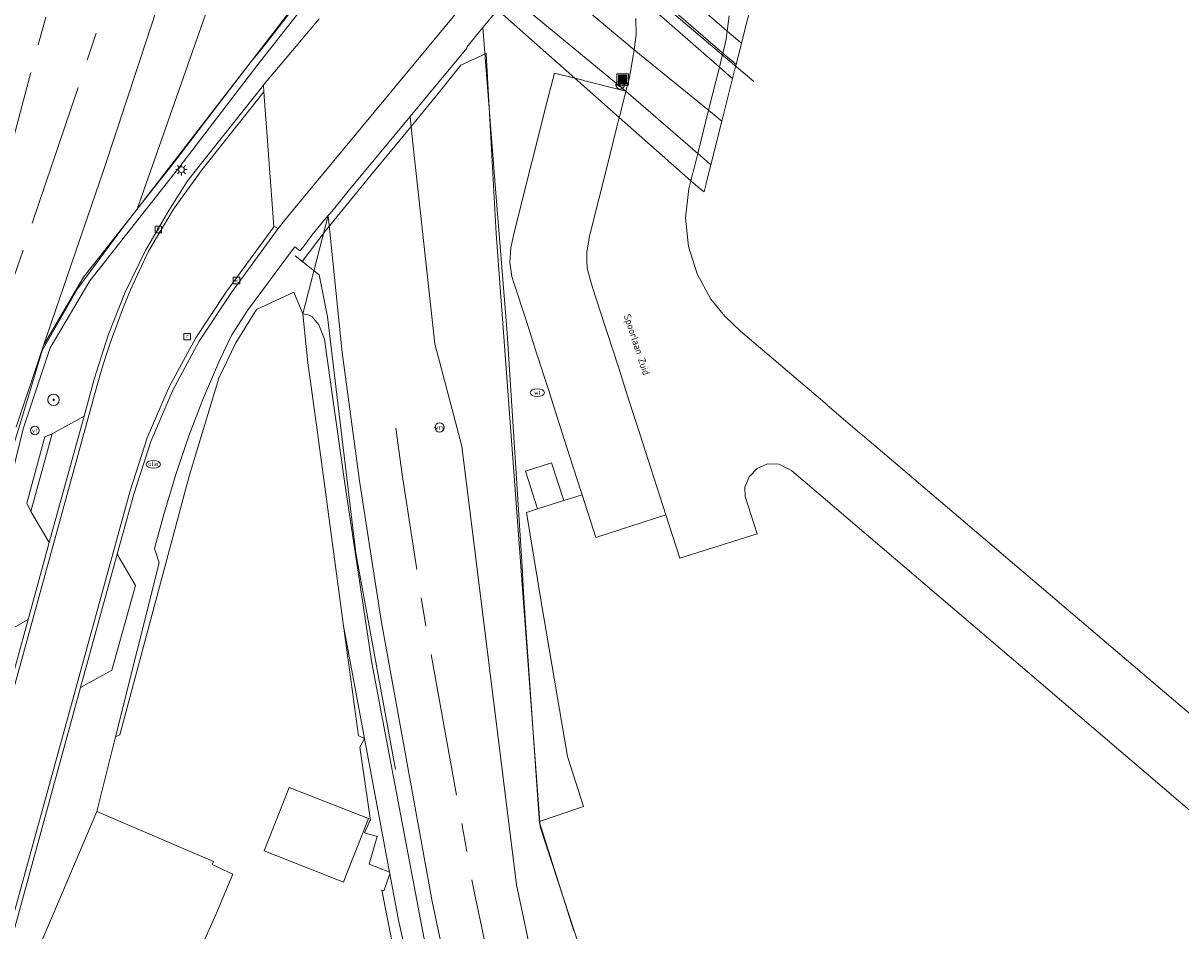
# Model space of a CAD drawing. Header units: metres. Extents: x 196496 to 197479, y 355250 to 356324.
# Tile 31 of 119: x 197281 to 197361, y 355483 to 355546. Entities that reach past the tile are written whole.
import ezdxf
from ezdxf.enums import TextEntityAlignment as Align

# ---------------------------------------------------------------- set-up
doc = ezdxf.new("R2010")
doc.units = ezdxf.units.M
doc.linetypes.add('AM-AS', pattern=[16, 10, -2, 2, -2])
doc.layers.get('0').update_dxf_attribs({"lineweight": 9})
for name, color, linetype, lineweight in [('B-WE-AM-AS_SPOOR-G', 251, 'AM-AS', 9), ('B-WE-GR-BEPLANTING_CULTUUR_HEESTERS-GV', 251, 'Continuous', 9), ('B-WE-GR-BOOM-S', 251, 'Continuous', 9), ('B-WE-GR-GRAS-GV', 251, 'Continuous', 9), ('B-WE-GR-STRUIK-GV', 251, 'Continuous', 9), ('B-WE-GW-TALUD_KRUIN-G', 251, 'Continuous', 9), ('B-WE-IE-MEUBILAIR_WATERWEGMEUBILAIR-S', 251, 'Continuous', 9), ('B-WE-IE-MEUBILAIR_WEGMEUBILAIR-S', 251, 'Continuous', 9), ('B-WE-IE-TERREINAFSCHEIDING_KUNSTMATIG_HEKWERK-G', 251, 'IE-TERREINAFSCHEIDING-KUNSTMATIG', 9), ('B-WE-IE-TERREINAFSCHEIDING_KUNSTMATIG_MUUR-G', 251, 'IE-TERREINAFSCHEIDING-KUNSTMATIG-DICHT', 9), ('B-WE-KL-BRANDSTOF_PUT-S', 251, 'Continuous', 9), ('B-WE-KL-ET_LS_OV_LICHTMAST-S', 251, 'Continuous', 9), ('B-WE-KL-WATER-S', 251, 'Continuous', 9), ('B-WE-KW-KUNSTWERK-GV', 251, 'Continuous', 9), ('B-WE-OG-BEBOUWING_STRAATNAAM-T35', 130, 'Continuous', 9), ('B-WE-OG-TERREIN_ERF-GV', 251, 'Continuous', 9), ('B-WE-RI-GWA_KOLK-S', 251, 'Continuous', 9), ('B-WE-RI-GWA_RIOOLPUT-S', 251, 'Continuous', 9), ('B-WE-VH-GOOT-G', 251, 'Continuous', 9), ('B-WE-VH-ONVERHARD-GV', 251, 'Continuous', 9), ('B-WE-VH-VERHARDING_ASFALT-GV', 251, 'Continuous', 9), ('B-WE-VH-VERHARDING_BETONSTRAATSTEEN-GV', 251, 'Continuous', 9), ('B-WE-VH-VERHARDING_GESLOTEN-GV', 251, 'Continuous', 9), ('B-WE-VH-VERHARDING_HALFVERHARDING-GV', 251, 'Continuous', 9), ('B-WE-VH-VERHARDING_OPEN-GV', 251, 'Continuous', 9), ('B-WE-VH-VERHARDING_STRAATBAKSTEEN-GV', 251, 'Continuous', 9), ('B-WE-VH-VERHARDING_TEGEL-GV', 251, 'Continuous', 9), ('B-WE-VW-VRI-S', 251, 'Continuous', 9)]:
    doc.layers.add(name, color=color, linetype=linetype, lineweight=lineweight)
doc.styles.add('NLCS-ISO', font='NLCS-ISO.ttf')
doc.styles.add('NLCS-ISO-ANNOTATIEF-T35', font='NLCS-ISO.ttf', dxfattribs={"height": 3.5})
doc.linetypes.add('IE-TERREINAFSCHEIDING-KUNSTMATIG', pattern='A,4,[82,NLCS.SHX,S=0.75,R=90,X=0,Y=0],4,-2', length=10)
doc.linetypes.add('IE-TERREINAFSCHEIDING-KUNSTMATIG-DICHT', pattern='A,8,-1,[82,NLCS.SHX,S=0.75,R=90,X=0,Y=0],-1', length=10)

# ---------------------------------------------------------------- blocks, each defined once
blk = doc.blocks.new('SIE-WEG_AFVALBAK-SO')
at = {"linetype": 'ByBlock', "lineweight": 18}
h = blk.add_hatch(color=0, dxfattribs=at)
h.dxf.hatch_style = 1
h.paths.add_polyline_path([(-1.5, -1.5), (1.5, -1.5), (1.5, 1.5), (-1.5, 1.5)])
at = {"color": 0, "linetype": 'ByBlock', "lineweight": 18}
for points in [[(-2, -2), (2, -2), (2, 2), (-2, 2)], [(-1.5, -1.5), (1.5, -1.5), (1.5, 1.5), (-1.5, 1.5)]]:
    blk.add_lwpolyline(points, close=True, dxfattribs=at)
blk = doc.blocks.new('SIE-WATER_VERKLIKKER_TRANSPORTLEIDING-SO')
at = {"color": 0, "linetype": 'ByBlock', "lineweight": 18}
blk.add_circle((0, 0), 1.5, dxfattribs=at)
at = {"color": 0, "linetype": 'ByBlock', "lineweight": 18, "style": 'NLCS-ISO'}
blk.add_text('vt', height=1.5, dxfattribs=at).set_placement((0, 0), align=Align.MIDDLE_CENTER)
blk = doc.blocks.new('SKL-VRI_PAAL-SO')
at = {"lineweight": 18}
blk.add_circle((0, 0), 1.59, dxfattribs=at)
at = {"lineweight": 18, "style": 'NLCS-ISO'}
blk.add_text('vri', height=1.8, dxfattribs=at).set_placement((-0.06, 0.08), align=Align.MIDDLE_CENTER)
blk = doc.blocks.new('SKL-ET_OV_LICHTMAST-SO')
at = {"color": 0, "linetype": 'ByBlock', "lineweight": 18}
for points in [[(-1.25, 0), (-2, 0)], [(-1.41, 1.41), (-0.88, 0.88)], [(0, 2), (0, 1.25)], [(0.88, 0.88), (1.41, 1.41)], [(2, 0), (1.25, 0)], [(-1.41, -1.41), (-0.88, -0.88)], [(0, -1.25), (0, -2)], [(0.88, -0.88), (1.41, -1.41)]]:
    blk.add_lwpolyline(points, dxfattribs=at)
blk.add_circle((0, 0), 1, dxfattribs=at)
blk = doc.blocks.new('SIE-WEG_PAAL_VERKEERSBORD-SO')
at = {"color": 0, "linetype": 'ByBlock', "lineweight": 18}
blk.add_circle((0, 0), 1.5, dxfattribs=at)
at = {"color": 0, "linetype": 'ByBlock', "lineweight": 18, "style": 'NLCS-ISO'}
blk.add_text('vb', height=1.5, dxfattribs=at).set_placement((0, 0.13), align=Align.MIDDLE_CENTER)
blk = doc.blocks.new('SRI-KOLK-SO')
at = {"color": 0, "linetype": 'ByBlock', "lineweight": 18}
blk.add_lwpolyline([(-1.125, -1.125), (1.125, -1.125), (1.125, 1.125), (-1.125, 1.125)], close=True, dxfattribs=at)
at = {"color": 0, "linetype": 'ByBlock', "lineweight": 18, "style": 'NLCS-ISO'}
blk.add_text('k', height=1.5, dxfattribs=at).set_placement((0, 0), align=Align.MIDDLE_CENTER)
blk = doc.blocks.new('SKL-BENZINEPUT_OLIEPUT-SO')
at = {"color": 0, "linetype": 'ByBlock', "lineweight": 18}
blk.add_ellipse((0, 0), major_axis=(2.5, 0), ratio=0.54, dxfattribs=at)
at = {"color": 0, "linetype": 'ByBlock', "lineweight": 18, "style": 'NLCS-ISO'}
blk.add_text('olie', height=1.5, dxfattribs=at).set_placement((0, 0.16), align=Align.MIDDLE_CENTER)
blk = doc.blocks.new('SRI-PUT_INSPECTIEPUT_RIOOLPUT-SO')
at = {"color": 0, "linetype": 'ByBlock', "lineweight": 18}
blk.add_lwpolyline([(-1.12, -1.12), (1.12, -1.12), (1.12, 1.12), (-1.12, 1.12)], close=True, dxfattribs=at)
at = {"color": 0, "linetype": 'ByBlock', "lineweight": 18, "style": 'NLCS-ISO'}
blk.add_text('r', height=1.5, dxfattribs=at).set_placement((0, 0.28), align=Align.MIDDLE_CENTER)
blk = doc.blocks.new('SKL-WATER_WATERLEIDINGPUT-SO')
at = {"color": 0, "linetype": 'ByBlock', "lineweight": 18}
blk.add_ellipse((0, 0), major_axis=(2.5, 0), ratio=0.54, dxfattribs=at)
at = {"color": 0, "linetype": 'ByBlock', "lineweight": 18, "style": 'NLCS-ISO'}
blk.add_text('wl', height=1.5, dxfattribs=at).set_placement((0, 0), align=Align.MIDDLE_CENTER)
blk = doc.blocks.new('SGR-BOOM_01-SO')
at = {"linetype": 'ByBlock', "lineweight": 18}
h = blk.add_hatch(color=0, dxfattribs=at)
h.dxf.hatch_style = 1
edge = h.paths.add_edge_path()
edge.add_arc((0, 0), 0.25, 0, 360)
at = {"color": 0, "linetype": 'ByBlock', "lineweight": 18}
for radius in [2, 0.25]:
    blk.add_circle((0, 0), radius, dxfattribs=at)

msp = doc.modelspace()

# ---------------------------------------------------------------- linework, layer by layer
at = {"layer": 'B-WE-AM-AS_SPOOR-G', "flags": 128}
for points in [[(197274.351, 355517.627), (197287.969, 355568.633)], [(197276.027, 355517.071), (197284.654, 355542.559), (197288.591, 355554.585), (197291.151, 355562.856), (197291.86, 355565.36)], [(197306.55, 355517.907), (197306.994, 355514.665), (197308.501, 355504.964), (197312.044, 355485.413), (197315.456, 355469.353), (197320.14, 355449.469), (197324.023, 355435.179), (197327.37, 355424.051), (197328.983, 355419.159), (197335.749, 355399.633), (197340.316, 355387.843), (197344.644, 355377.418), (197352.617, 355359.833), (197356.383, 355351.947), (197362.313, 355340.42), (197369.178, 355327.938), (197375.186, 355317.543), (197381.586, 355307.125), (197386.159, 355300.067), (197392.789, 355290.288), (197400.531, 355279.29), (197403.863, 355274.751), (197413.122, 355262.728), (197423.797, 355249.808)]]:
    msp.add_lwpolyline(points, dxfattribs=at)
at = {"layer": 'B-WE-GR-BEPLANTING_CULTUUR_HEESTERS-GV', "flags": 128}
for points in [[(197317.614, 355551.872), (197312.635, 355545.881), (197313.505, 355534.896), (197314.302, 355524.838), (197314.326, 355524.541), (197315.372, 355508.207), (197315.487, 355506.418), (197315.601, 355504.639), (197316.598, 355490.316), (197316.61, 355490.278), (197316.6, 355490.425), (197319.675, 355491.473), (197318.545, 355494.956), (197316.711, 355505.769), (197315.682, 355512.016), (197316.451, 355512.26), (197315.619, 355514.907), (197317.432, 355515.473), (197318.291, 355512.844), (197319.576, 355513.252), (197319.489, 355513.521), (197318.742, 355515.839), (197317.954, 355518.285), (197317.189, 355520.661), (197316.413, 355523.07), (197315.605, 355525.58), (197314.828, 355527.993), (197314.667, 355528.492), (197314.521, 355529.474), (197314.601, 355530.492), (197314.795, 355531.482), (197315.14, 355532.846), (197315.761, 355535.305), (197316.379, 355537.751), (197317, 355540.207), (197317.631, 355542.705), (197319.062, 355542.342), (197319.625, 355542.199), (197319.671, 355542.187), (197322.632, 355541.436), (197322.875, 355542.404), (197323.143, 355543.918), (197323.199, 355544.335), (197323.343, 355545.4), (197323.328, 355546.518)], [(197279.74, 355514.713), (197280.523, 355517.843), (197282.408, 355523.521), (197285.167, 355528.192), (197288.874, 355532.885), (197291.401, 355536.089), (197296.846, 355543.201), (197301.316, 355548.914), (197301.029, 355549.36), (197297.169, 355544.381), (197296.449, 355543.505), (197291.008, 355536.399), (197288.533, 355533.261), (197288.481, 355533.195), (197284.736, 355528.445), (197281.933, 355523.678), (197280.038, 355517.964)], [(197301.316, 355548.914), (197296.846, 355543.201), (197291.401, 355536.089), (197288.874, 355532.885), (197285.167, 355528.192), (197282.408, 355523.521), (197280.523, 355517.843), (197279.74, 355514.713)], [(197278.62, 355503.281), (197280.857, 355504.533), (197282.337, 355509.909), (197281.054, 355512.087), (197280.765, 355512.665), (197282.029, 355517.283), (197282.548, 355517.505), (197284.768, 355518.737), (197285.48, 355521.324), (197286.451, 355524.4), (197287.651, 355527.404), (197289.072, 355530.31), (197290.701, 355533.094), (197291.971, 355535.134), (197292.446, 355535.74), (197297.317, 355541.852), (197297.315, 355541.895), (197297.82, 355542.484), (197298.465, 355543.254), (197301.208, 355546.503)]]:
    msp.add_lwpolyline(points, dxfattribs=at)
at = {"layer": 'B-WE-GR-GRAS-GV', "flags": 128}
for points in [[(197301.029, 355549.36), (197301.042, 355549.376), (197300.88, 355551.859), (197300.744, 355557.873), (197294.909, 355562.775), (197293.504, 355558.209), (197291.614, 355552.498), (197291.947, 355552.014), (197293.792, 355557.732), (197296.898, 355556.742), (197294.532, 355548.837), (197294.024, 355548.998), (197288.481, 355533.195), (197288.533, 355533.261), (197291.008, 355536.399), (197296.449, 355543.505), (197297.169, 355544.381)], [(197300.046, 355525.882), (197300.433, 355525.815), (197300.701, 355525.68), (197301.168, 355525.123), (197301.565, 355524.127), (197301.746, 355522.927), (197302.982, 355514.031), (197304.873, 355501.515), (197309.627, 355476.457), (197311.094, 355475.388), (197309.1, 355484.836), (197305.542, 355504.466), (197304.025, 355514.231), (197302.8, 355523.185), (197301.822, 355532.749)]]:
    msp.add_lwpolyline(points, close=True, dxfattribs=at)
msp.add_lwpolyline([(197318.994, 355482.775), (197316.61, 355490.278), (197316.598, 355490.316), (197315.601, 355504.639), (197315.487, 355506.418), (197315.372, 355508.207), (197314.326, 355524.541), (197314.302, 355524.838), (197313.505, 355534.896), (197312.635, 355545.881), (197311.509, 355544.526), (197311.533, 355544.477), (197307.547, 355539.661), (197307.722, 355538.022), (197309.271, 355523.791), (197311.178, 355516.65), (197314.988, 355485.99), (197316.956, 355476.664)], dxfattribs=at)
at = {"layer": 'B-WE-GR-STRUIK-GV', "flags": 128}
msp.add_lwpolyline([(197309.627, 355476.457), (197304.873, 355501.515), (197302.982, 355514.031), (197301.746, 355522.927), (197301.565, 355524.127), (197301.168, 355525.123), (197300.701, 355525.68), (197300.433, 355525.815), (197300.046, 355525.882), (197300.4, 355522.475), (197301.001, 355518.12), (197301.753, 355512.591), (197302.839, 355504.614), (197302.909, 355504.083), (197304.371, 355496.229), (197306.121, 355486.878), (197306.141, 355486.769), (197306.748, 355483.527), (197308.464, 355475.756)], dxfattribs=at)
at = {"layer": 'B-WE-GW-TALUD_KRUIN-G', "flags": 128}
msp.add_lwpolyline([(197317.728, 355442.092), (197312.986, 355460.291), (197311.916, 355464.966), (197309.627, 355476.457), (197304.873, 355501.515), (197302.982, 355514.031), (197301.746, 355522.927), (197301.565, 355524.127), (197301.168, 355525.123), (197300.701, 355525.68), (197300.433, 355525.815), (197300.046, 355525.882)], dxfattribs=at)
at = {"layer": 'B-WE-IE-TERREINAFSCHEIDING_KUNSTMATIG_HEKWERK-G', "ltscale": 0.2, "flags": 128}
for points in [[(197248.569, 355401.303), (197250.944, 355409.919), (197253.547, 355419.557), (197256.839, 355431.663), (197259.431, 355441.31), (197262.001, 355450.953), (197263.932, 355458.19), (197265.863, 355465.438), (197267.171, 355470.241), (197269.815, 355479.92), (197272.451, 355489.583), (197274.395, 355496.839), (197277.014, 355506.468), (197277.669, 355508.907), (197279.655, 355516.109), (197280.392, 355518.499), (197281.841, 355523.32), (197284.321, 355527.637), (197287.276, 355531.64), (197296.449, 355543.505), (197299.483, 355547.432), (197300.981, 355549.356), (197300.911, 355551.927), (197305.999, 355558.047), (197307.529, 355556.879), (197311.477, 355562.427), (197312.195, 355564.605), (197313.382, 355569.485), (197314.285, 355574.517), (197314.989, 355579.283)], [(197312.857, 355544.076), (197311.092, 355543.25), (197309.522, 355541.288), (197307.618, 355538.977), (197304.827, 355535.592), (197303.076, 355533.453), (197301.629, 355531.663), (197300.005, 355529.551)], [(197312.857, 355544.076), (197313.568, 355531.5), (197316.647, 355490.041), (197320.359, 355478.674), (197326.627, 355459.728), (197337.574, 355425.84), (197343.625, 355407.842), (197348.308, 355409.363)], [(197306.523, 355494.065), (197303.761, 355509.174), (197301.77, 355525.683), (197301.188, 355528.603), (197299.533, 355529.929)]]:
    msp.add_lwpolyline(points, dxfattribs=at)
at = {"layer": 'B-WE-IE-TERREINAFSCHEIDING_KUNSTMATIG_MUUR-G', "ltscale": 0.05, "flags": 128}
msp.add_lwpolyline([(197264.982, 355598.395), (197331.562, 355542.116)], dxfattribs=at)
at = {"layer": 'B-WE-KW-KUNSTWERK-GV', "flags": 128}
msp.add_lwpolyline([(197313.61, 355547.159), (197319.062, 355542.342), (197322.17, 355539.595), (197327.175, 355535.173), (197327.813, 355534.609), (197328.092, 355534.411), (197328.184, 355534.777), (197328.233, 355534.972), (197328.245, 355535.018), (197328.565, 355536.295), (197329.333, 355539.341), (197330.085, 355542.33), (197330.296, 355543.168), (197330.329, 355543.299), (197330.372, 355543.469), (197330.703, 355544.784), (197332.33, 355551.25)], dxfattribs=at)
at = {"layer": 'B-WE-OG-TERREIN_ERF-GV', "flags": 128}
msp.add_lwpolyline([(197306.643, 355480.191), (197305.583, 355485.623), (197305.724, 355485.576), (197305.832, 355485.885), (197306.141, 355486.769), (197306.121, 355486.878), (197305.645, 355487.067), (197304.691, 355487.445), (197305.25, 355489.387), (197304.378, 355489.638), (197304.753, 355490.515), (197304.788, 355490.505), (197304.051, 355495.618), (197304.315, 355496.121), (197304.371, 355496.229), (197304.295, 355496.26), (197303.944, 355496.402), (197302.909, 355504.083), (197302.839, 355504.614), (197301.753, 355512.591), (197301.001, 355518.12), (197300.4, 355522.475), (197300.046, 355525.882), (197299.433, 355527.408), (197296.819, 355526.199), (197295.381, 355523.869), (197294.19, 355521.403), (197292.126, 355514.553), (197287.261, 355496.484), (197286.976, 355496.346), (197285.665, 355491.113), (197293.809, 355487.628), (197293.728, 355487.417), (197295.175, 355486.733), (197293.998, 355483.977), (197292.885, 355481.48)], dxfattribs=at)
msp.add_lwpolyline([(197304.267, 355489.67), (197303.069, 355486.63), (197302.895, 355486.188), (197297.352, 355488.373), (197299.1, 355492.808), (197304.643, 355490.623)], close=True, dxfattribs=at)
at = {"layer": 'B-WE-VH-GOOT-G', "flags": 128}
for points in [[(197297.339, 355541.386), (197293.026, 355535.975), (197291.025, 355533.201), (197289.282, 355530.258), (197288.015, 355527.563), (197287.464, 355526.18), (197286.934, 355524.789), (197286.59, 355523.827), (197286.272, 355522.857), (197285.976, 355521.88), (197285.696, 355520.898), (197250.683, 355393.673), (197251.756, 355391.752), (197246.768, 355376.433), (197246.506, 355376.059), (197246.08, 355375.894)], [(197298.035, 355531.959), (197294.723, 355527.446), (197292.573, 355524.22), (197290.718, 355520.797), (197289.184, 355517.219), (197287.986, 355513.532), (197249.519, 355373.741), (197249.363, 355372.713), (197249.451, 355371.676)]]:
    msp.add_lwpolyline(points, dxfattribs=at)
at = {"layer": 'B-WE-VH-ONVERHARD-GV', "flags": 128}
for points in [[(197294.024, 355548.998), (197291.256, 355549.872), (197291.947, 355552.014), (197291.614, 355552.498), (197286.122, 355535.904), (197281.933, 355523.678), (197284.736, 355528.445), (197288.481, 355533.195)], [(197286.976, 355496.346), (197287.261, 355496.484), (197292.126, 355514.553), (197294.19, 355521.403), (197295.381, 355523.869), (197296.819, 355526.199), (197299.433, 355527.408), (197300.046, 355525.882), (197301.822, 355532.749), (197301.312, 355532.143), (197300.675, 355531.373), (197300.082, 355530.554), (197299.858, 355530.281), (197299.509, 355530.572), (197299.05, 355529.978), (197296.19, 355526.11), (197295.104, 355524.427), (197294.238, 355522.62), (197293.117, 355520.013), (197292.097, 355517.362), (197291.18, 355514.674), (197290.368, 355511.954), (197289.683, 355509.486), (197290.02, 355508.49)]]:
    msp.add_lwpolyline(points, close=True, dxfattribs=at)
at = {"layer": 'B-WE-VH-VERHARDING_ASFALT-GV', "flags": 128}
for points in [[(197319.601, 355554.431), (197329.717, 355545.627), (197330.456, 355544.995), (197330.703, 355544.784), (197332.33, 355551.25)], [(197301.208, 355546.503), (197298.465, 355543.254), (197297.82, 355542.484), (197297.315, 355541.895), (197297.317, 355541.852), (197297.339, 355541.386), (197298.026, 355531.995), (197298.052, 355531.982), (197298.323, 355531.843), (197298.78, 355532.401), (197299.41, 355533.175), (197314.296, 355551.157)]]:
    msp.add_lwpolyline(points, dxfattribs=at)
at = {"layer": 'B-WE-VH-VERHARDING_BETONSTRAATSTEEN-GV', "flags": 128}
for points in [[(197320.161, 355531.588), (197320.764, 355533.991), (197321.391, 355536.491), (197322.006, 355538.943), (197322.17, 355539.595), (197322.267, 355539.981), (197322.274, 355540.01), (197322.632, 355541.436), (197319.671, 355542.187), (197319.625, 355542.199), (197319.062, 355542.342), (197317.631, 355542.705), (197317, 355540.207), (197316.379, 355537.751), (197315.761, 355535.305), (197315.14, 355532.846), (197314.795, 355531.482), (197314.601, 355530.492), (197314.521, 355529.474), (197314.667, 355528.492), (197314.828, 355527.993), (197315.605, 355525.58), (197316.413, 355523.07), (197317.189, 355520.661), (197317.954, 355518.285), (197318.742, 355515.839), (197319.489, 355513.521), (197319.576, 355513.252), (197320.538, 355510.264), (197325.427, 355511.851), (197324.374, 355515.115), (197323.624, 355517.439), (197322.869, 355519.783), (197322.105, 355522.15), (197321.297, 355524.655), (197320.495, 355527.142), (197320.181, 355528.117), (197319.927, 355529.074), (197319.913, 355529.614), (197319.898, 355530.186), (197320.096, 355531.33)], [(197282.548, 355517.505), (197281.054, 355512.087), (197282.337, 355509.909), (197284.768, 355518.737)], [(197281.054, 355512.087), (197282.548, 355517.505), (197282.029, 355517.283), (197280.765, 355512.665)]]:
    msp.add_lwpolyline(points, close=True, dxfattribs=at)
for points in [[(197249.519, 355373.741), (197287.986, 355513.532), (197289.184, 355517.219), (197290.718, 355520.797), (197292.573, 355524.22), (197294.723, 355527.446), (197298.035, 355531.959), (197298.052, 355531.982), (197298.026, 355531.995), (197297.339, 355541.386), (197293.026, 355535.975), (197291.025, 355533.201), (197289.282, 355530.258), (197288.015, 355527.563), (197287.464, 355526.18), (197286.934, 355524.789), (197286.59, 355523.827), (197286.272, 355522.857), (197285.976, 355521.88), (197285.696, 355520.898), (197250.683, 355393.673)], [(197250.683, 355393.673), (197285.696, 355520.898), (197285.976, 355521.88), (197286.272, 355522.857), (197286.59, 355523.827), (197286.934, 355524.789), (197287.464, 355526.18), (197288.015, 355527.563), (197289.282, 355530.258), (197291.025, 355533.201), (197293.026, 355535.975), (197297.339, 355541.386), (197297.317, 355541.852), (197292.446, 355535.74), (197291.971, 355535.134), (197290.701, 355533.094), (197289.072, 355530.31), (197287.651, 355527.404), (197286.451, 355524.4), (197285.48, 355521.324), (197284.768, 355518.737), (197282.337, 355509.909), (197280.857, 355504.533), (197278.393, 355495.585)], [(197278.272, 355477.069), (197284.529, 355499.793), (197287.091, 355509.098), (197288.243, 355513.281), (197289.44, 355516.968), (197290.971, 355520.546), (197292.819, 355523.972), (197295.079, 355527.367), (197298.323, 355531.843), (197298.052, 355531.982), (197298.035, 355531.959), (197294.723, 355527.446), (197292.573, 355524.22), (197290.718, 355520.797), (197289.184, 355517.219), (197287.986, 355513.532), (197249.519, 355373.741)]]:
    msp.add_lwpolyline(points, dxfattribs=at)
at = {"layer": 'B-WE-VH-VERHARDING_GESLOTEN-GV', "flags": 128}
for points in [[(197323.328, 355546.518), (197323.343, 355545.4), (197323.199, 355544.335), (197323.143, 355543.918), (197322.875, 355542.404), (197322.632, 355541.436), (197322.274, 355540.01), (197322.267, 355539.981), (197322.17, 355539.595), (197322.006, 355538.943), (197321.391, 355536.491), (197320.764, 355533.991), (197320.161, 355531.588), (197320.096, 355531.33), (197319.898, 355530.186), (197319.913, 355529.614), (197319.927, 355529.074), (197320.181, 355528.117), (197320.495, 355527.142), (197321.297, 355524.655), (197322.105, 355522.15), (197322.869, 355519.783), (197323.624, 355517.439), (197324.374, 355515.115), (197325.427, 355511.851), (197326.407, 355508.811), (197331.794, 355510.508), (197330.959, 355513.135), (197330.935, 355513.768), (197331.244, 355514.507), (197331.805, 355515.079), (197332.533, 355515.397), (197333.321, 355515.376), (197334.211, 355514.934), (197350.989, 355500.624), (197369.22, 355485.074)], [(197364.02, 355496.257), (197339.174, 355517.401), (197338.964, 355517.58), (197336.691, 355519.515), (197336.686, 355519.519), (197330.627, 355524.675), (197329.543, 355525.718), (197328.575, 355526.903), (197327.61, 355528.675), (197327.012, 355530.601), (197326.801, 355532.604), (197327.035, 355534.612), (197327.175, 355535.173), (197327.317, 355535.741), (197327.328, 355535.785), (197327.654, 355537.09), (197328.409, 355540.112), (197329.16, 355543.124), (197329.404, 355544.1), (197329.444, 355544.262), (197329.645, 355545.064), (197329.717, 355545.627), (197329.855, 355546.703)]]:
    msp.add_lwpolyline(points, dxfattribs=at)
at = {"layer": 'B-WE-VH-VERHARDING_HALFVERHARDING-GV', "flags": 128}
for points in [[(197280.038, 355517.964), (197281.933, 355523.678), (197286.122, 355535.904), (197291.614, 355552.498), (197293.504, 355558.209), (197294.909, 355562.775), (197300.744, 355557.873), (197303.763, 355555.336), (197305.927, 355557.946), (197307.443, 355556.818), (197307.465, 355556.849), (197311.329, 355562.159), (197312.922, 355567.78), (197313.25, 355569.137), (197314.237, 355574.542), (197315.821, 355585.155), (197315.911, 355585.757), (197316.05, 355586.669), (197289.547, 355609.054), (197280.266, 355575.079)], [(197316.956, 355476.664), (197314.988, 355485.99), (197311.178, 355516.65), (197309.271, 355523.791), (197307.722, 355538.022), (197307.547, 355539.661), (197303.236, 355534.454), (197302.585, 355533.664), (197301.956, 355532.907), (197301.822, 355532.749), (197302.8, 355523.185), (197304.025, 355514.231), (197305.542, 355504.466), (197309.1, 355484.836), (197311.094, 355475.388)]]:
    msp.add_lwpolyline(points, dxfattribs=at)
at = {"layer": 'B-WE-VH-VERHARDING_OPEN-GV', "flags": 128}
msp.add_lwpolyline([(197316.451, 355512.26), (197318.291, 355512.844), (197317.432, 355515.473), (197315.619, 355514.907)], close=True, dxfattribs=at)
at = {"layer": 'B-WE-VH-VERHARDING_STRAATBAKSTEEN-GV', "flags": 128}
for points in [[(197276.296, 355589.064), (197311.91, 355559.226), (197311.911, 355559.226), (197317.249, 355554.609), (197318.73, 355553.329), (197329.404, 355544.1), (197330.329, 355543.299), (197330.372, 355543.469), (197330.703, 355544.784), (197330.456, 355544.995), (197329.717, 355545.627), (197319.601, 355554.431), (197318.048, 355555.734), (197312.714, 355560.21), (197310.977, 355561.668), (197303.986, 355567.535), (197302.483, 355568.796), (197295.133, 355574.963), (197293.87, 355576.022), (197291.102, 355578.346), (197285.978, 355582.645), (197276.57, 355590.539)], [(197276.151, 355587.896), (197285.29, 355580.22), (197290.434, 355575.899), (197293.187, 355573.587), (197294.447, 355572.529), (197302.49, 355565.774), (197303.993, 355564.511), (197309.623, 355559.782), (197311.239, 355558.425), (197316.603, 355553.919), (197316.702, 355553.838), (197318.143, 355552.628), (197322.745, 355548.761), (197329.16, 355543.124), (197329.833, 355542.546), (197330.085, 355542.33), (197330.296, 355543.168), (197330.329, 355543.299), (197329.404, 355544.1), (197318.73, 355553.329), (197317.249, 355554.609), (197311.911, 355559.226), (197311.91, 355559.226), (197276.296, 355589.064)]]:
    msp.add_lwpolyline(points, dxfattribs=at)
at = {"layer": 'B-WE-VH-VERHARDING_TEGEL-GV', "flags": 128}
for points in [[(197280.939, 355480.004), (197283.245, 355485.426), (197285.665, 355491.113), (197286.976, 355496.346), (197290.02, 355508.49), (197289.683, 355509.486), (197290.368, 355511.954), (197291.18, 355514.674), (197292.097, 355517.362), (197293.117, 355520.013), (197294.238, 355522.62), (197295.104, 355524.427), (197296.19, 355526.11), (197299.05, 355529.978), (197299.509, 355530.572), (197299.858, 355530.281), (197300.082, 355530.554), (197300.675, 355531.373), (197301.312, 355532.143), (197301.822, 355532.749), (197301.956, 355532.907), (197302.585, 355533.664), (197303.236, 355534.454), (197307.547, 355539.661), (197311.533, 355544.477), (197311.509, 355544.526), (197312.635, 355545.881), (197317.614, 355551.872)], [(197314.296, 355551.157), (197299.41, 355533.175), (197298.78, 355532.401), (197298.323, 355531.843), (197295.079, 355527.367), (197292.819, 355523.972), (197290.971, 355520.546), (197289.44, 355516.968), (197288.243, 355513.281), (197287.091, 355509.098), (197288.359, 355506.911), (197286.723, 355501.002), (197284.529, 355499.793), (197278.272, 355477.069)], [(197314.461, 355548.186), (197322.632, 355541.436), (197327.654, 355537.09), (197328.301, 355536.526), (197328.565, 355536.295), (197329.333, 355539.341), (197329.073, 355539.558), (197328.409, 355540.112), (197323.199, 355544.335), (197316.169, 355550.248)], [(197316.169, 355550.248), (197323.199, 355544.335), (197328.409, 355540.112), (197329.073, 355539.558), (197329.333, 355539.341), (197330.085, 355542.33), (197329.833, 355542.546), (197329.16, 355543.124), (197322.745, 355548.761)]]:
    msp.add_lwpolyline(points, dxfattribs=at)

# ---------------------------------------------------------------- block references
at = {"layer": 'B-WE-GR-BOOM-S', "xscale": 0.2, "yscale": 0.2, "zscale": 0.2}
msp.add_blockref('SGR-BOOM_01-SO', (197282.643, 355519.879), dxfattribs=at)
at = {"layer": 'B-WE-IE-MEUBILAIR_WATERWEGMEUBILAIR-S', "xscale": 0.2, "yscale": 0.2, "zscale": 0.2}
msp.add_blockref('SIE-WATER_VERKLIKKER_TRANSPORTLEIDING-SO', (197281.326, 355517.73), dxfattribs=at)
at = {"layer": 'B-WE-IE-MEUBILAIR_WEGMEUBILAIR-S', "xscale": 0.2, "yscale": 0.2, "zscale": 0.2}
for name, p in [('SIE-WEG_PAAL_VERKEERSBORD-SO', (197322.238, 355541.875)), ('SIE-WEG_AFVALBAK-SO', (197322.404, 355542.259))]:
    msp.add_blockref(name, p, dxfattribs=at)
at = {"layer": 'B-WE-KL-BRANDSTOF_PUT-S', "xscale": 0.2, "yscale": 0.2, "zscale": 0.2}
msp.add_blockref('SKL-BENZINEPUT_OLIEPUT-SO', (197289.609, 355515.372), dxfattribs=at)
at = {"layer": 'B-WE-KL-ET_LS_OV_LICHTMAST-S', "xscale": 0.2, "yscale": 0.2, "zscale": 0.2}
msp.add_blockref('SKL-ET_OV_LICHTMAST-SO', (197291.574, 355535.959), dxfattribs=at)
at = {"layer": 'B-WE-KL-WATER-S', "xscale": 0.2, "yscale": 0.2, "zscale": 0.2}
msp.add_blockref('SKL-WATER_WATERLEIDINGPUT-SO', (197316.442, 355520.382), dxfattribs=at)
at = {"layer": 'B-WE-RI-GWA_KOLK-S', "xscale": 0.2, "yscale": 0.2, "zscale": 0.2}
for p in [(197289.955, 355531.779), (197295.419, 355528.214)]:
    msp.add_blockref('SRI-KOLK-SO', p, dxfattribs=at)
at = {"layer": 'B-WE-RI-GWA_RIOOLPUT-S', "xscale": 0.2, "yscale": 0.2, "zscale": 0.2}
msp.add_blockref('SRI-PUT_INSPECTIEPUT_RIOOLPUT-SO', (197291.978, 355524.288), dxfattribs=at)
at = {"layer": 'B-WE-VW-VRI-S', "xscale": 0.2, "yscale": 0.2, "zscale": 0.2}
msp.add_blockref('SKL-VRI_PAAL-SO', (197309.61, 355517.948), dxfattribs=at)

# ---------------------------------------------------------------- texts
at = {"layer": 'B-WE-OG-BEBOUWING_STRAATNAAM-T35', "style": 'NLCS-ISO-ANNOTATIEF-T35'}
msp.add_text('Spoorlaan Zuid', height=0.5, rotation=288.2, dxfattribs=at).set_placement((197323.326, 355523.718), align=Align.MIDDLE)

doc.saveas('drawing.dxf')
